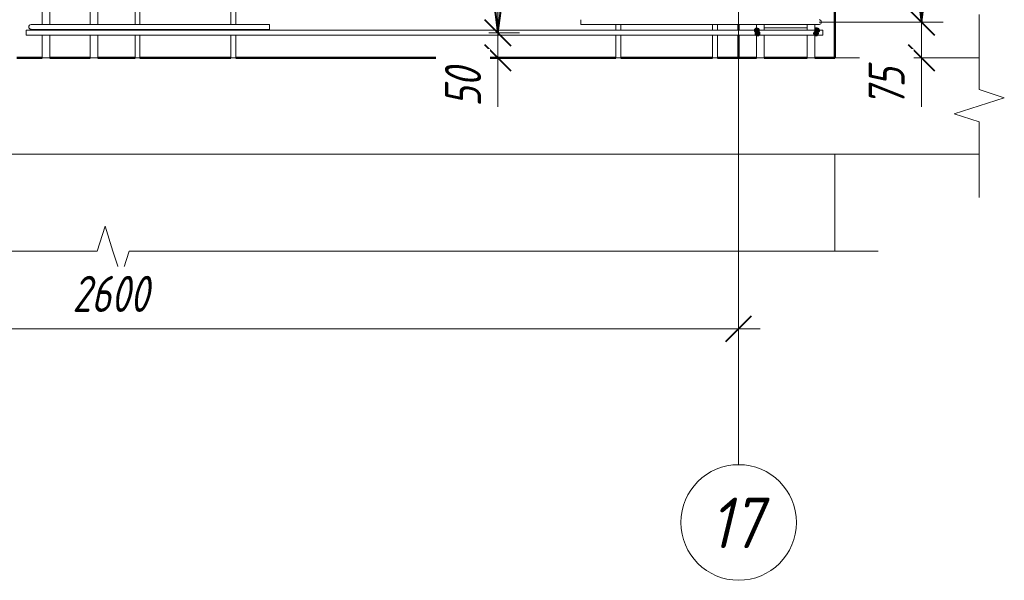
# Model space of a CAD drawing. Header units: millimetres. Extents: x -17509 to 45741, y 2835 to 27111.
# Tile 90 of 98: x 41765 to 43811, y 21015 to 22179. Entities that reach past the tile are written whole.
import ezdxf

# ---------------------------------------------------------------- set-up
doc = ezdxf.new("R2010")
doc.units = ezdxf.units.MM
doc.linetypes.add('ADSK_Линия сетки', pattern=[750, 600, -75, 0, -75])
for name, color, linetype, lineweight in [('A-____-____-DIMS', 211, 'Continuous', 9), ('A-____-____-DIMS-30', 211, 'Continuous', 9), ('A-____-NOTE-TEXT', 131, 'Continuous', 20), ('A-DETL-GENF-OTLN', 92, 'Continuous', 20), ('A-FLOR-____-MCUT', 192, 'Continuous', 50), ('A-FLOR-____-OTLN', 192, 'Continuous', 20), ('A-WALL-____-MCUT', 113, 'Continuous', 50), ('A-WALL-____-OTLN', 113, 'Continuous', 20), ('S-GRID-____-IDEN', 1, 'Continuous', 20), ('S-GRID-____-OTLN', 1, 'Continuous', 9), ('S-RBAR-____-MCUT', 171, 'Continuous', 20), ('S-RBAR-____-OTLN', 171, 'Continuous', 100)]:
    doc.layers.add(name, color=color, linetype=linetype, lineweight=lineweight)
doc.styles.add('GOST Common_I', font='GOST Common Italic.ttf', dxfattribs={"width": 0.9, "height": 105})
doc.styles.add('GOST Common_I_1', font='GOST Common Italic.ttf', dxfattribs={"width": 0.8, "height": 75})
doc.dimstyles.new('ADSK_Для_арматуры_Основной_2_5_мм_шаг_кол-во_Стрелки_точный', dxfattribs={"dimscale": 304.8, "dimtxt": 0.247469, "dimasz": 0.295276, "dimexe": 0.147638, "dimexo": 0.000484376, "dimgap": 0.03937, "dimtad": 1, "dimdec": 0, "dimlfac": 304.8, "dimdsep": 46, "dimtxsty": 'GOST Common_I_1', "dimsah": 1, "dimcen": 0.09, "dimdle": 0.147638, "dimazin": 0, "dimtfac": 1, "dimtdec": 4, "dimtix": 1, "dimtmove": 0, "dimatfit": 3, "dimfxl": 1, "dimtvp": 1, "dimtfill": 1, "dimtolj": 1, "dimtzin": 0, "dimarcsym": 2})
doc.dimstyles.new('ADSK_Округление_5мм__Узкий_', dxfattribs={"dimscale": 304.8, "dimtxt": 0.247469, "dimasz": 0.177165, "dimexe": 0.147638, "dimexo": 0.000322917, "dimgap": 0.03937, "dimtad": 1, "dimdec": 0, "dimlfac": 304.8, "dimrnd": 5, "dimdsep": 46, "dimtxsty": 'GOST Common_I_1', "dimblk1": 'OBLIQUE', "dimblk2": 'OBLIQUE', "dimsah": 1, "dimcen": 0.09, "dimdle": 0.147638, "dimazin": 0, "dimtfac": 1, "dimtdec": 4, "dimtix": 1, "dimtmove": 0, "dimatfit": 3, "dimfxl": 1, "dimtvp": 1, "dimtfill": 1, "dimtolj": 1, "dimtzin": 0, "dimlwd": 20, "dimlwe": 20, "dimarcsym": 2})
doc.dimstyles.new('ADSK_Округление_5мм__Узкий__1', dxfattribs={"dimscale": 304.8, "dimtxt": 0.247469, "dimasz": 0.177165, "dimexe": 0.147638, "dimexo": 0.000322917, "dimgap": 0.03937, "dimtad": 1, "dimdec": 0, "dimlfac": 304.8, "dimrnd": 5, "dimdsep": 46, "dimtxsty": 'GOST Common_I_1', "dimblk1": 'OBLIQUE', "dimblk2": 'OBLIQUE', "dimsah": 1, "dimcen": 0.09, "dimdle": 0.147638, "dimazin": 0, "dimtfac": 1, "dimtdec": 4, "dimtix": 1, "dimtmove": 1, "dimatfit": 3, "dimfxl": 1, "dimtvp": 1, "dimtfill": 1, "dimtolj": 1, "dimtzin": 0, "dimlwd": 20, "dimlwe": 20, "dimarcsym": 2})

# ---------------------------------------------------------------- blocks, each defined once
blk = doc.blocks.new('ADSK_Обрыв_Линия - ADSK_Обрыв_линия-1572973-КЖ1_Р_ВЭ8_Армирование_16')
at = {"layer": 'A-DETL-GENF-OTLN'}
for p, q in [((-54400, 21698.3), (-52933, 21698.3)), ((-52866.2, 21698.3), (-51400, 21698.3))]:
    blk.add_line(p, q, dxfattribs=at)
blk = doc.blocks.new('ADSK_Обрыв_Линия - ADSK_Обрыв_линия-1070728-КЖ1_Р_ВЭ8_Армирование_16')
at = {"layer": 'A-DETL-GENF-OTLN'}
for p, q in [((-51100, 22033.8), (-51100, 22100)), ((-51100, 21900), (-51100, 21967))]:
    blk.add_line(p, q, dxfattribs=at)
blk = doc.blocks.new('Ось сетки - Круг_Ø8 мм-6408-КЖ1_Р_ВЭ8_Армирование_16')
at = {"layer": 'S-GRID-____-IDEN'}
for start, end in [(0, 180), (180, 0)]:
    blk.add_arc((-51600, 21135.1), 120, start, end, dxfattribs=at)
blk = doc.blocks.new('DIMBLOCK379-КЖ1_Р_ВЭ8_Армирование_16')
at = {"layer": 'A-____-____-DIMS-30', "lineweight": 40}
for p, q in [((40658.7, 21537.2), (40685.7, 21564.2)), ((43258.7, 21537.2), (43285.7, 21564.2)), ((40658.7, 21537.2), (40631.7, 21510.2)), ((43258.7, 21537.2), (43231.7, 21510.2))]:
    blk.add_line(p, q, dxfattribs=at)
at = {"layer": 'A-____-____-DIMS-30', "lineweight": 20}
for p, q in [((40658.7, 21537.2), (40658.7, 21545.4)), ((43258.7, 21537.2), (43258.7, 21545.4)), ((40613.7, 21537.2), (43303.7, 21537.2)), ((40658.7, 21537.2), (40658.7, 21492.2)), ((43258.7, 21537.2), (43258.7, 21492.2))]:
    blk.add_line(p, q, dxfattribs=at)
at = {"layer": 'A-____-____-DIMS-30', "color": 0, "lineweight": 20, "insert": (41874.3, 21647.2), "char_height": 75, "width": 202.507, "attachment_point": 1, "line_spacing_factor": 1.022761, "style": 'GOST Common_I_1', "bg_fill": 3, "box_fill_scale": 1.25, "bg_fill_color": 256, "bg_fill_true_color": 13158600, "bg_fill_transparency": 0}
blk.add_mtext('2600', dxfattribs=at)
blk = doc.blocks.new('_Oblique')
at = {"color": 0, "linetype": 'ByBlock', "lineweight": -2}
blk.add_line((-0.5, -0.5), (0.5, 0.5), dxfattribs=at)
blk = doc.blocks.new('DIMBLOCK404-КЖ1_Р_ВЭ8_Армирование_16')
at = {"layer": 'A-____-____-DIMS-30', "lineweight": 40}
for p, q in [((43638.6, 22174), (43611.6, 22201)), ((43638.6, 22174), (43665.6, 22147)), ((43638.6, 22100), (43611.6, 22127)), ((43638.6, 22100), (43665.6, 22073))]:
    blk.add_line(p, q, dxfattribs=at)
at = {"layer": 'A-____-____-DIMS-30', "lineweight": 20}
for p, q in [((43638.6, 22174), (43425.7, 22174)), ((43638.6, 22055), (43638.6, 22174)), ((43638.6, 22174), (43683.6, 22174)), ((43638.6, 22097.8), (43638.6, 22137)), ((43638.6, 22100), (43488.7, 22100)), ((43638.6, 22100), (43683.6, 22100)), ((43638.6, 21998.4), (43638.6, 22097.8))]:
    blk.add_line(p, q, dxfattribs=at)
at = {"layer": 'A-____-____-DIMS-30', "color": 0, "lineweight": 20, "insert": (43528.6, 21998.4), "char_height": 75, "width": 101.253, "attachment_point": 1, "rotation": 90, "line_spacing_factor": 1.022761, "style": 'GOST Common_I_1', "bg_fill": 3, "box_fill_scale": 1.25, "bg_fill_color": 256, "bg_fill_true_color": 13158600, "bg_fill_transparency": 0}
blk.add_mtext('75', dxfattribs=at)
blk = doc.blocks.new('DIMBLOCK405-КЖ1_Р_ВЭ8_Армирование_16')
at = {"layer": 'A-____-____-DIMS-30', "lineweight": 40}
for p, q in [((43638.6, 24774), (43611.6, 24801)), ((43638.6, 24774), (43665.6, 24747)), ((43638.6, 22174), (43611.6, 22201)), ((43638.6, 22174), (43665.6, 22147))]:
    blk.add_line(p, q, dxfattribs=at)
at = {"layer": 'A-____-____-DIMS-30', "lineweight": 20}
for p, q in [((43638.6, 24774), (43425.7, 24774)), ((43638.6, 22174), (43638.6, 24774)), ((43638.6, 24774), (43683.6, 24774)), ((43638.6, 22174), (43425.7, 22174)), ((43638.6, 22174), (43683.6, 22174))]:
    blk.add_line(p, q, dxfattribs=at)
at = {"layer": 'A-____-____-DIMS-30', "color": 0, "lineweight": 20, "insert": (43528.6, 23389.6), "char_height": 75, "width": 202.507, "attachment_point": 1, "rotation": 90, "line_spacing_factor": 1.022761, "style": 'GOST Common_I_1', "bg_fill": 3, "box_fill_scale": 1.25, "bg_fill_color": 256, "bg_fill_true_color": 13158600, "bg_fill_transparency": 0}
blk.add_mtext('2600', dxfattribs=at)
blk = doc.blocks.new('DIMBLOCK412-КЖ1_Р_ВЭ8_Армирование_16')
at = {"layer": 'A-____-____-DIMS-30', "lineweight": 40}
for p, q in [((42758.6, 22151.9), (42731.6, 22178.9)), ((42758.6, 22151.9), (42785.6, 22124.9)), ((42758.6, 22100), (42731.6, 22127)), ((42758.6, 22100), (42785.6, 22073))]:
    blk.add_line(p, q, dxfattribs=at)
at = {"layer": 'A-____-____-DIMS-30', "lineweight": 20}
for p, q in [((42758.6, 22151.9), (42750.4, 22151.9)), ((42758.6, 22055), (42758.6, 22151.9)), ((42758.6, 22151.9), (42803.6, 22151.9)), ((42758.6, 22097.8), (42758.6, 22126)), ((42758.6, 22100), (42750.4, 22100)), ((42758.6, 22100), (42803.6, 22100)), ((42758.6, 21998.4), (42758.6, 22097.8))]:
    blk.add_line(p, q, dxfattribs=at)
at = {"layer": 'A-____-____-DIMS-30', "color": 0, "lineweight": 20, "insert": (42648.6, 21998.4), "char_height": 75, "width": 101.253, "attachment_point": 1, "rotation": 90, "line_spacing_factor": 1.022761, "style": 'GOST Common_I_1', "bg_fill": 3, "box_fill_scale": 1.25, "bg_fill_color": 256, "bg_fill_true_color": 13158600, "bg_fill_transparency": 0}
blk.add_mtext('50', dxfattribs=at)
blk = doc.blocks.new('DIMBLOCK413-КЖ1_Р_ВЭ8_Армирование_16')
at = {"layer": 'A-____-____-DIMS-30', "lineweight": 40}
for p, q in [((42758.6, 24151.9), (42731.6, 24178.9)), ((42758.6, 24151.9), (42785.6, 24124.9)), ((42758.6, 22151.9), (42731.6, 22178.9)), ((42758.6, 22151.9), (42785.6, 22124.9))]:
    blk.add_line(p, q, dxfattribs=at)
at = {"layer": 'A-____-____-DIMS-30', "lineweight": 20}
for p, q in [((42758.6, 24151.9), (42750.4, 24151.9)), ((42758.6, 22151.9), (42758.6, 24151.9)), ((42758.6, 24151.9), (42803.6, 24151.9)), ((42758.6, 22151.9), (42750.4, 22151.9)), ((42758.6, 22151.9), (42803.6, 22151.9))]:
    blk.add_line(p, q, dxfattribs=at)
at = {"layer": 'A-____-____-DIMS-30', "color": 0, "lineweight": 20, "insert": (42648.6, 23067.6), "char_height": 75, "width": 202.507, "attachment_point": 1, "rotation": 90, "line_spacing_factor": 1.022761, "style": 'GOST Common_I_1', "bg_fill": 3, "box_fill_scale": 1.25, "bg_fill_color": 256, "bg_fill_true_color": 13158600, "bg_fill_transparency": 0}
blk.add_mtext('2000', dxfattribs=at)
blk = doc.blocks.new('DIMBLOCK418-КЖ1_Р_ВЭ8_Армирование_16')
at = {"layer": 'A-____-____-DIMS-30', "lineweight": 40}
for points in [[(43638.6, 24774), (43626.8, 24684), (43650.5, 24684)], [(43638.6, 22174), (43650.5, 22264), (43626.8, 22264)]]:
    blk.add_hatch(color=256, dxfattribs=at).paths.add_polyline_path(points)
at = {"layer": 'A-____-____-DIMS-30'}
for p, q in [((43638.6, 22129), (43638.6, 24819)), ((43638.6, 24774), (43470.7, 24774)), ((43638.6, 24774), (43683.6, 24774)), ((43638.6, 22174), (43470.7, 22174)), ((43638.6, 22174), (43683.6, 22174))]:
    blk.add_line(p, q, dxfattribs=at)
at = {"layer": 'A-____-____-DIMS-30', "lineweight": 40}
for p, q in [((43638.6, 24774), (43626.8, 24684)), ((43650.5, 24684), (43638.6, 24774)), ((43626.8, 24684), (43650.5, 24684)), ((43650.5, 22264), (43626.8, 22264)), ((43626.8, 22264), (43638.6, 22174)), ((43638.6, 22174), (43650.5, 22264))]:
    blk.add_line(p, q, dxfattribs=at)
at = {"layer": 'A-____-____-DIMS-30', "color": 0, "insert": (43528.6, 23247.7), "char_height": 75, "width": 543.086, "attachment_point": 1, "rotation": 90, "line_spacing_factor": 1.022761, "style": 'GOST Common_I_1', "bg_fill": 3, "box_fill_scale": 1.25, "bg_fill_color": 256, "bg_fill_true_color": 13158600, "bg_fill_transparency": 0}
blk.add_mtext('200x13=2600', dxfattribs=at)
blk = doc.blocks.new('_None')
blk = doc.blocks.new('DIMBLOCK419-КЖ1_Р_ВЭ8_Армирование_16')
at = {"layer": 'A-____-____-DIMS-30', "lineweight": 40}
for points in [[(42758.6, 24151.9), (42746.7, 24061.9), (42770.4, 24061.9)], [(42758.6, 22151.9), (42770.4, 22241.9), (42746.7, 22241.9)]]:
    blk.add_hatch(color=256, dxfattribs=at).paths.add_polyline_path(points)
at = {"layer": 'A-____-____-DIMS-30'}
for p, q in [((42758.6, 22106.9), (42758.6, 24196.9)), ((42758.6, 24151.9), (42739.9, 24151.9)), ((42758.6, 24151.9), (42803.6, 24151.9)), ((42758.6, 22151.9), (42739.9, 22151.9)), ((42758.6, 22151.9), (42803.6, 22151.9))]:
    blk.add_line(p, q, dxfattribs=at)
at = {"layer": 'A-____-____-DIMS-30', "lineweight": 40}
for p, q in [((42758.6, 24151.9), (42746.7, 24061.9)), ((42770.4, 24061.9), (42758.6, 24151.9)), ((42746.7, 24061.9), (42770.4, 24061.9)), ((42770.4, 22241.9), (42746.7, 22241.9)), ((42746.7, 22241.9), (42758.6, 22151.9)), ((42758.6, 22151.9), (42770.4, 22241.9))]:
    blk.add_line(p, q, dxfattribs=at)
at = {"layer": 'A-____-____-DIMS-30', "color": 0, "insert": (42648.6, 22925.7), "char_height": 75, "width": 543.086, "attachment_point": 1, "rotation": 90, "line_spacing_factor": 1.022761, "style": 'GOST Common_I_1', "bg_fill": 3, "box_fill_scale": 1.25, "bg_fill_color": 256, "bg_fill_true_color": 13158600, "bg_fill_transparency": 0}
blk.add_mtext('200x10=2000', dxfattribs=at)
blk = doc.blocks.new('DIMBLOCK421-КЖ1_Р_ВЭ8_Армирование_16')
at = {"layer": 'A-____-____-DIMS-30', "lineweight": 40}
for points in [[(41598.3, 24163.9), (41586.4, 24073.9), (41610.1, 24073.9)], [(41598.3, 22163.9), (41610.1, 22253.9), (41586.4, 22253.9)]]:
    blk.add_hatch(color=256, dxfattribs=at).paths.add_polyline_path(points)
at = {"layer": 'A-____-____-DIMS-30'}
for p, q in [((41598.3, 22118.9), (41598.3, 24208.9)), ((41598.3, 24163.9), (41553.3, 24163.9)), ((41598.3, 24163.9), (41743.7, 24163.9)), ((41598.3, 22163.9), (41553.3, 22163.9)), ((41598.3, 22163.9), (41743.7, 22163.9))]:
    blk.add_line(p, q, dxfattribs=at)
at = {"layer": 'A-____-____-DIMS-30', "lineweight": 40}
for p, q in [((41598.3, 24163.9), (41586.4, 24073.9)), ((41610.1, 24073.9), (41598.3, 24163.9)), ((41586.4, 24073.9), (41610.1, 24073.9)), ((41610.1, 22253.9), (41586.4, 22253.9)), ((41586.4, 22253.9), (41598.3, 22163.9)), ((41598.3, 22163.9), (41610.1, 22253.9))]:
    blk.add_line(p, q, dxfattribs=at)
at = {"layer": 'A-____-____-DIMS-30', "color": 0, "insert": (41488.3, 22937.7), "char_height": 75, "width": 543.086, "attachment_point": 1, "rotation": 90, "line_spacing_factor": 1.022761, "style": 'GOST Common_I_1', "bg_fill": 3, "box_fill_scale": 1.25, "bg_fill_color": 256, "bg_fill_true_color": 13158600, "bg_fill_transparency": 0}
blk.add_mtext('200x10=2000', dxfattribs=at)

msp = doc.modelspace()

# ---------------------------------------------------------------- hatches: boundary and pattern name
at = {"layer": 'S-RBAR-____-MCUT'}
h = msp.add_hatch(color=256, dxfattribs=at)
edge = h.paths.add_edge_path()
edge.add_arc((43296.6734, 22157.0006), 5, 0, 360)
for points in [[(43296.6734, 22152.0006), (43301.4287, 22155.4555), (43299.6123, 22161.0457), (43293.7345, 22161.0457), (43291.9181, 22155.4555)], [(43421.6734, 22152.0006), (43426.4287, 22155.4555), (43424.6123, 22161.0457), (43418.7345, 22161.0457), (43416.9181, 22155.4555), (43418.2582, 22154.4819)], [(43297.845, 22145.1721), (43302.6003, 22148.6271), (43300.7839, 22154.2172), (43294.9061, 22154.2172), (43293.0897, 22148.6271)], [(43419.5018, 22145.1721), (43424.2571, 22148.6271), (43422.4408, 22154.2172), (43416.5629, 22154.2172), (43414.7466, 22148.6271), (43418.2582, 22146.0757)]]:
    msp.add_hatch(color=256, dxfattribs=at).paths.add_polyline_path(points)
h = msp.add_hatch(color=256, dxfattribs=at)
edge = h.paths.add_edge_path()
edge.add_arc((43421.6734, 22157.0006), 5, 0, 360)
h = msp.add_hatch(color=256, dxfattribs=at)
edge = h.paths.add_edge_path()
edge.add_arc((43297.845, 22150.1721), 5, 0, 360)
h = msp.add_hatch(color=256, dxfattribs=at)
edge = h.paths.add_edge_path()
edge.add_arc((43419.5018, 22150.1721), 5, 0, 360)

# ---------------------------------------------------------------- linework, layer by layer
at = {"layer": 'A-____-NOTE-TEXT'}
for p, q in [((43758.6726, 22100), (43758.6726, 22190)), ((43758.6726, 22033.7852), (43810.6627, 22016.8926)), ((43810.6627, 22016.8926), (43758.6726, 22000)), ((43758.6726, 22000), (43706.7111, 21983.5)), ((43758.6726, 21967), (43706.7111, 21983.5)), ((43758.6726, 21900), (43758.6726, 21810)), ((41925.6726, 21698.2938), (41942.1726, 21750.2553)), ((41958.6726, 21698.2938), (41942.1726, 21750.2553)), ((41975.5652, 21646.3037), (41958.6726, 21698.2938)), ((41992.4578, 21698.2938), (41975.5652, 21646.3037)), ((43458.6726, 21698.2938), (43548.6726, 21698.2938))]:
    msp.add_line(p, q, dxfattribs=at)
at = {"layer": 'A-FLOR-____-MCUT', "color": 8, "lineweight": 9}
for p, q in [((43258.6726, 22100), (43258.6726, 22100)), ((43258.6726, 22100), (43258.6726, 21900)), ((43758.6726, 22100), (43458.6726, 22100)), ((43258.6726, 21900), (43758.6726, 21900))]:
    msp.add_line(p, q, dxfattribs=at)
at = {"layer": 'A-FLOR-____-OTLN', "color": 8, "lineweight": 9}
for p, q in [((43258.623, 22100), (43258.6726, 22100)), ((43258.6726, 21900), (40658.7222, 21900))]:
    msp.add_line(p, q, dxfattribs=at)
at = {"layer": 'A-WALL-____-MCUT'}
for p, q in [((43458.6726, 22100), (43458.6726, 24900)), ((43258.6726, 22169.0006), (43258.6726, 22156.94)), ((43258.6726, 22146.94), (43258.6726, 22100)), ((43258.6726, 22100), (43295.7269, 22100)), ((43311.7269, 22100), (43401.0905, 22100)), ((43417.0905, 22100), (43458.6726, 22100))]:
    msp.add_line(p, q, dxfattribs=at)
at = {"layer": 'A-WALL-____-MCUT', "color": 8, "lineweight": 9}
for p, q in [((43258.6726, 21900), (43258.6726, 21698.2938)), ((43458.6726, 21698.2938), (43458.6726, 21900))]:
    msp.add_line(p, q, dxfattribs=at)
at = {"layer": 'A-WALL-____-OTLN', "lineweight": 50}
for p, q in [((41758.6726, 22100), (41811.3985, 22100)), ((41827.3985, 22100), (41911.3985, 22100)), ((41927.3985, 22100), (42004.6725, 22100)), ((42014.6725, 22100), (42203.6725, 22100)), ((42213.6725, 22100), (43003.6725, 22100)), ((43013.6725, 22100), (43204.6725, 22100)), ((43214.6725, 22100), (43258.623, 22100))]:
    msp.add_line(p, q, dxfattribs=at)
at = {"layer": 'S-GRID-____-OTLN', "linetype": 'ADSK_Линия сетки'}
msp.add_line((43258.6726, 21255.0509), (43258.6726, 26900), dxfattribs=at)
at = {"layer": 'S-RBAR-____-MCUT'}
for p, q in [((43293.7345, 22161.0457), (43291.9181, 22155.4555)), ((43299.6123, 22161.0457), (43293.7345, 22161.0457)), ((43301.4287, 22155.4555), (43299.6123, 22161.0457)), ((43418.7345, 22161.0457), (43416.9181, 22155.4555)), ((43424.6123, 22161.0457), (43418.7345, 22161.0457)), ((43426.4287, 22155.4555), (43424.6123, 22161.0457)), ((43291.9181, 22155.4555), (43296.6734, 22152.0006)), ((43294.9061, 22154.2172), (43293.0897, 22148.6271)), ((43293.0897, 22148.6271), (43297.845, 22145.1721)), ((43300.7839, 22154.2172), (43294.9061, 22154.2172)), ((43296.6734, 22152.0006), (43301.4287, 22155.4555)), ((43297.845, 22145.1721), (43302.6003, 22148.6271)), ((43302.6003, 22148.6271), (43300.7839, 22154.2172)), ((43416.5629, 22154.2172), (43414.7466, 22148.6271)), ((43414.7466, 22148.6271), (43418.2582, 22146.0757)), ((43422.4408, 22154.2172), (43416.5629, 22154.2172)), ((43416.9181, 22155.4555), (43418.2582, 22154.4819)), ((43418.2582, 22154.4819), (43421.6734, 22152.0006)), ((43418.2582, 22146.0757), (43419.5018, 22145.1721)), ((43419.5018, 22145.1721), (43424.2571, 22148.6271)), ((43421.6734, 22152.0006), (43426.4287, 22155.4555)), ((43424.2571, 22148.6271), (43422.4408, 22154.2172))]:
    msp.add_line(p, q, dxfattribs=at)
for centre in [(43296.6734, 22157.0006), (43421.6734, 22157.0006), (43297.845, 22150.1721), (43419.5018, 22150.1721)]:
    msp.add_circle(centre, 5, dxfattribs=at)
at = {"layer": 'S-RBAR-____-OTLN', "lineweight": 20}
for p, q in [((41811.3985, 22168.94), (41811.3985, 24146.94)), ((41827.3985, 22168.94), (41827.3985, 24146.94)), ((41911.3985, 22168.94), (41911.3985, 24146.94)), ((41927.3985, 22168.94), (41927.3985, 24146.94)), ((42004.6725, 22168.94), (42004.6725, 24146.94)), ((42014.6725, 22168.94), (42014.6725, 24146.94)), ((42203.6725, 22168.94), (42203.6725, 24146.94)), ((42213.6725, 22168.94), (42213.6725, 24146.94)), ((42930.6734, 22169.0006), (42930.6734, 22179.0006)), ((43433.6725, 22156.94), (41778.6725, 22156.94)), ((41778.6725, 22156.94), (41778.6725, 22146.94)), ((41818.6725, 22168.94), (41788.6725, 22168.94)), ((41818.6725, 22158.94), (41788.6725, 22158.94)), ((41811.3985, 22156.94), (41811.3985, 22158.94)), ((41818.6725, 22168.94), (42283.6725, 22168.94)), ((41818.6725, 22158.94), (42283.6725, 22158.94)), ((41827.3985, 22156.94), (41827.3985, 22158.94)), ((41911.3985, 22156.94), (41911.3985, 22158.94)), ((41927.3985, 22156.94), (41927.3985, 22158.94)), ((42004.6725, 22156.94), (42004.6725, 22158.94)), ((42014.6725, 22156.94), (42014.6725, 22158.94)), ((42203.6725, 22156.94), (42203.6725, 22158.94)), ((42213.6725, 22156.94), (42213.6725, 22158.94)), ((42283.6725, 22158.94), (42283.6725, 22168.94)), ((42930.6734, 22169.0006), (43395.6734, 22169.0006)), ((43003.6725, 22156.94), (43003.6725, 22169.0006)), ((43013.6725, 22156.94), (43013.6725, 22169.0006)), ((43204.6725, 22156.94), (43204.6725, 22169.0006)), ((43214.6725, 22156.94), (43214.6725, 22169.0006)), ((43295.7269, 22156.94), (43295.7269, 22169.0006)), ((43311.7237, 22162.0006), (43326.6734, 22162.0006)), ((43311.7269, 22156.94), (43311.7269, 22169.0006)), ((43326.6734, 22162.0006), (43391.6734, 22162.0006)), ((43391.6734, 22162.0006), (43401.1558, 22162.0006)), ((43425.6734, 22169.0006), (43395.6734, 22169.0006)), ((43401.0905, 22156.94), (43401.0905, 22169.0006)), ((43417.0905, 22156.94), (43417.0905, 22169.0006)), ((43417.1775, 22162.0006), (43421.6734, 22162.0006)), ((43433.6725, 22156.94), (43433.6725, 22146.94)), ((43433.6725, 22146.94), (41778.6725, 22146.94)), ((41811.3985, 22100.0007), (41811.3985, 22146.94)), ((41827.3985, 22100.0007), (41827.3985, 22146.94)), ((41911.3985, 22100.0007), (41911.3985, 22146.94)), ((41927.3985, 22100.0007), (41927.3985, 22146.94)), ((42004.6725, 22100.0007), (42004.6725, 22146.94)), ((42014.6725, 22100.0007), (42014.6725, 22146.94)), ((42203.6725, 22100.0007), (42203.6725, 22146.94)), ((42213.6725, 22100.0007), (42213.6725, 22146.94)), ((43003.6725, 22100.0007), (43003.6725, 22146.94)), ((43013.6725, 22100.0007), (43013.6725, 22146.94)), ((43204.6725, 22100.0007), (43204.6725, 22146.94)), ((43214.6725, 22100.0007), (43214.6725, 22146.94)), ((43295.7269, 22100.0006), (43295.7269, 22146.94)), ((43311.7269, 22100.0006), (43311.7269, 22146.94)), ((43401.0905, 22100.0006), (43401.0905, 22146.94)), ((43417.0905, 22100.0006), (43417.0905, 22146.94)), ((41827.3985, 22100.0007), (41811.3985, 22100.0007)), ((41927.3985, 22100.0007), (41911.3985, 22100.0007)), ((42014.6725, 22100.0007), (42004.6725, 22100.0007)), ((42213.6725, 22100.0007), (42203.6725, 22100.0007)), ((43013.6725, 22100.0007), (43003.6725, 22100.0007)), ((43214.6725, 22100.0007), (43204.6725, 22100.0007)), ((43311.7269, 22100.0006), (43295.7269, 22100.0006)), ((43417.0905, 22100.0006), (43401.0905, 22100.0006))]:
    msp.add_line(p, q, dxfattribs=at)
for centre, start, end in [((43425.6734, 22174.0006), 270, 90), ((43425.6734, 22174.0006), 30, 60), ((41788.6725, 22163.94), 90, 270), ((41788.6725, 22163.94), 120, 150), ((41788.6725, 22163.94), 210, 240), ((41788.6725, 22163.94), 255, 270), ((43296.6734, 22157.0006), 105, 180), ((43421.6734, 22157.0006), 0, 90), ((43425.6734, 22174.0006), 270, 285), ((43425.6734, 22174.0006), 300, 330)]:
    msp.add_arc(centre, 5, start, end, dxfattribs=at)

# ---------------------------------------------------------------- block references
at = {"layer": 'A-DETL-GENF-OTLN'}
for name in ['ADSK_Обрыв_Линия - ADSK_Обрыв_линия-1070728-КЖ1_Р_ВЭ8_Армирование_16', 'ADSK_Обрыв_Линия - ADSK_Обрыв_линия-1572973-КЖ1_Р_ВЭ8_Армирование_16']:
    msp.add_blockref(name, (94858.6726, 0), dxfattribs=at)
at = {"layer": 'S-GRID-____-IDEN'}
msp.add_blockref('Ось сетки - Круг_Ø8 мм-6408-КЖ1_Р_ВЭ8_Армирование_16', (94858.6726, 0), dxfattribs=at)

# ---------------------------------------------------------------- texts
at = {"layer": 'S-GRID-____-IDEN', "lineweight": 9, "insert": (43198.6184, 21186.8109), "char_height": 105, "width": 145.025269, "attachment_point": 1, "style": 'GOST Common_I'}
msp.add_mtext('17', dxfattribs=at)

# ---------------------------------------------------------------- next in the draw order: dimensions: what is measured, and where the dimension line sits
at = {"layer": 'A-____-____-DIMS'}
dim = msp.add_linear_dim(base=(41598.2719, 24163.94), p1=(41788.6725, 22163.94), p2=(41788.6725, 24163.94), angle=90, text='200x10=2000', dimstyle='ADSK_Для_арматуры_Основной_2_5_мм_шаг_кол-во_Стрелки_точный', override={"dimpost": '<>', "dimblk1": 'None', "dimblk2": 'None', "dimsah": 1, "dimfxl": 2000}, dxfattribs=at)
dim.commit()
dim.dimension.update_dxf_attribs({"geometry": 'DIMBLOCK421-КЖ1_Р_ВЭ8_Армирование_16', "text_midpoint": (41548.7719, 23163.94)})
at = {"layer": 'A-____-____-DIMS', "lineweight": 20}
for base, p1, p2, override, picture, middle in [((43638.6306, 22174.0006), (43458.6726, 22100), (43395.6734, 22174.0006), {"dimpost": '<>', "dimfxl": 97.185288}, 'DIMBLOCK404-КЖ1_Р_ВЭ8_Армирование_16', (43578.6185, 22049.0378)), ((42758.5888, 22151.94), (42720.405, 22100), (42720.405, 22151.94), {"dimpost": '<>', "dimfxl": 51.940016}, 'DIMBLOCK412-КЖ1_Р_ВЭ8_Армирование_16', (42698.5766, 22049.0378))]:
    dim = msp.add_linear_dim(base=base, p1=p1, p2=p2, angle=90, dimstyle='ADSK_Округление_5мм__Узкий__1', override=override, dxfattribs=at)
    dim.commit()
    dim.dimension.update_dxf_attribs({"geometry": picture, "text_midpoint": middle, "dimtype": 160, "text_rotation": 90})
dim = msp.add_linear_dim(base=(43258.6726, 21537.1785), p1=(40658.6726, 21575.3622), p2=(43258.6726, 21575.3622), angle=0, dimstyle='ADSK_Округление_5мм__Узкий_', override={"dimpost": '<>', "dimfxl": 2600}, dxfattribs=at)
dim.commit()
dim.dimension.update_dxf_attribs({"geometry": 'DIMBLOCK379-КЖ1_Р_ВЭ8_Армирование_16', "text_midpoint": (41958.6726, 21587.1614)})

# ---------------------------------------------------------------- next in the draw order: dimensions: what is measured, and where the dimension line sits
for base, p1, p2, override, picture, middle in [((43638.6306, 24774.0006), (43395.6734, 22174.0006), (43395.6734, 24774.0006), {"dimpost": '<>', "dimfxl": 2600}, 'DIMBLOCK405-КЖ1_Р_ВЭ8_Армирование_16', (43588.6477, 23474.0006)), ((42758.5888, 24151.94), (42720.405, 22151.94), (42720.405, 24151.94), {"dimpost": '<>', "dimfxl": 2000}, 'DIMBLOCK413-КЖ1_Р_ВЭ8_Армирование_16', (42709.0888, 23151.94))]:
    dim = msp.add_linear_dim(base=base, p1=p1, p2=p2, angle=90, dimstyle='ADSK_Округление_5мм__Узкий_', override=override, dxfattribs=at)
    dim.commit()
    dim.dimension.update_dxf_attribs({"geometry": picture, "text_midpoint": middle})

# ---------------------------------------------------------------- next in the draw order: dimensions: what is measured, and where the dimension line sits
at = {"layer": 'A-____-____-DIMS'}
for base, p1, p2, text, override, picture, middle in [((43638.6315, 24774.0006), (43425.6734, 22174.0006), (43425.6734, 24774.0006), '200x13=2600', {"dimpost": '<>', "dimblk1": 'None', "dimblk2": 'None', "dimsah": 1, "dimfxl": 2600}, 'DIMBLOCK418-КЖ1_Р_ВЭ8_Армирование_16', (43589.1315, 23474.0006)), ((42758.5887, 24151.94), (42694.9491, 22151.94), (42694.9491, 24151.94), '200x10=2000', {"dimpost": '<>', "dimblk1": 'None', "dimblk2": 'None', "dimsah": 1, "dimfxl": 2000}, 'DIMBLOCK419-КЖ1_Р_ВЭ8_Армирование_16', (42709.0887, 23151.94))]:
    dim = msp.add_linear_dim(base=base, p1=p1, p2=p2, angle=90, text=text, dimstyle='ADSK_Для_арматуры_Основной_2_5_мм_шаг_кол-во_Стрелки_точный', override=override, dxfattribs=at)
    dim.commit()
    dim.dimension.update_dxf_attribs({"geometry": picture, "text_midpoint": middle})

doc.saveas('drawing.dxf')
